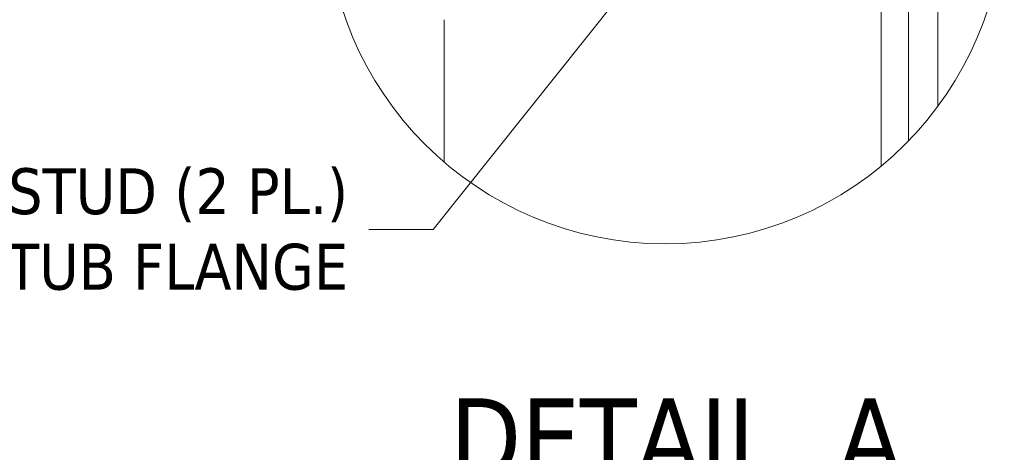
# Model space of a CAD drawing. Header units: inches. Extents: x 15 to 411, y 12 to 253.
# Tile 58 of 88: x 368 to 406, y 50 to 66. Entities that reach past the tile are written whole.
import ezdxf

# ---------------------------------------------------------------- set-up
doc = ezdxf.new("R2010")
doc.units = ezdxf.units.IN
doc.header["$LTSCALE"] = 25
doc.header["$MEASUREMENT"] = 0
doc.layers.get('0').update_dxf_attribs({"lineweight": 0})
for name, color, linetype, lineweight in [('Detail Boundary (ANSI)', 7, 'Continuous', 5), ('Hatch (ANSI)', 7, 'Continuous', 5), ('Symbol (ANSI)', 7, 'Continuous', 5), ('Visible (ANSI)', 7, 'Continuous', 5)]:
    doc.layers.add(name, color=color, linetype=linetype, lineweight=lineweight)
doc.styles.add('ROMANS', font='tahoma.ttf')
doc.styles.add('Text Style168', font='tahoma.ttf')
doc.dimstyles.new('Default (ANSI)$7', dxfattribs={"dimscale": 25, "dimtxt": 0.07, "dimasz": 0.098425, "dimexe": 0.125, "dimexo": 0.0625, "dimgap": 0.031496, "dimtad": 0, "dimtih": 1, "dimtoh": 1, "dimrnd": 1e-08, "dimzin": 0, "dimdsep": 46, "dimtxsty": 'ROMANS', "dimblk": 'Filled-1', "dimcen": 0.09, "dimdle": 0.393701, "dimclrd": 256, "dimclre": 256, "dimclrt": 256, "dimadec": 0, "dimazin": 0, "dimtfac": 0.928571, "dimtofl": 0, "dimtmove": 0, "dimatfit": 3, "dimfxl": 0, "dimtolj": 1, "dimtzin": 0, "dimlwd": -1, "dimlwe": -1, "dimarcsym": 0})

# ---------------------------------------------------------------- blocks, each defined once
blk = doc.blocks.new('2dTransSymbol1')
at = {"layer": 'Detail Boundary (ANSI)'}
blk.add_circle((15.7105, 2.8342), 0.5174, dxfattribs=at)
blk = doc.blocks.new('Filled-1')
at = {"color": 0}
for p, q in [((0, 0), (-1, 0.179)), ((-1, 0.179), (-1, -0.179)), ((-1, 0), (0, 0)), ((-1, -0.179), (0, 0))]:
    blk.add_line(p, q, dxfattribs=at)
at = {"color": 0, "flags": 128}
blk.add_lwpolyline([(-1, -0.179), (0, 0)], dxfattribs=at)
at = {"color": 0}
blk.add_solid([(-1, -0.179), (0, 0), (-1, 0.179), (-1, -0.179)], dxfattribs=at)

msp = doc.modelspace()

# ---------------------------------------------------------------- hatches: boundary and pattern name
at = {"layer": 'Hatch (ANSI)'}
h = msp.add_hatch(dxfattribs=at)
h.set_pattern_fill('ANSI31', color=256, scale=208.33, style=0)
edge = h.paths.add_edge_path()
edge.add_ellipse((392.76283, 70.85582), major_axis=(-11.61393, 5.6971), ratio=1, start_angle=354.345118, end_angle=360)
edge.add_line((381.14891, 76.55292), (401.26835, 76.55292))
edge.add_ellipse((401.26835, 75.77167), major_axis=(0, 0.78125), ratio=1, start_angle=270, end_angle=360, ccw=False)
edge.add_line((402.0496, 75.77167), (402.0496, 61.85047))
edge.add_ellipse((392.76283, 70.85582), major_axis=(10.40343, -7.68823), ratio=1, start_angle=352.346148, end_angle=360)
edge.add_line((403.16626, 63.16758), (403.16626, 75.77167))
edge.add_ellipse((401.26835, 75.77167), major_axis=(1.89792, 0), ratio=1, start_angle=0, end_angle=90)
edge.add_line((401.26835, 77.66958), (381.7668, 77.66958))

# ---------------------------------------------------------------- linework, layer by layer
at = {"layer": 'Visible (ANSI)'}
for p, q in [((401.00793, 60.88793), (401.00793, 75.58625)), ((402.0496, 75.77167), (402.0496, 61.85047)), ((403.16626, 63.16758), (403.16626, 75.77167)), ((384.34126, 61.03658), (384.34126, 66.46958))]:
    msp.add_line(p, q, dxfattribs=at)

# ---------------------------------------------------------------- block references
at = {"xscale": 25, "yscale": 25, "zscale": 25}
msp.add_blockref('2dTransSymbol1', (0, 0), dxfattribs=at)

# ---------------------------------------------------------------- texts
at = {"layer": 'Symbol (ANSI)', "insert": (380.67662, 58.46882), "char_height": 1.75, "width": 41.0711108, "attachment_point": 6, "line_spacing_factor": 0.987884, "style": 'ROMANS'}
msp.add_mtext('{\\fTahoma|b0|i0;1/4-20 X 3/4" S.S. WELD STUD (2 PL.)\\P\\fTahoma|b0|i0;ON INSIDE RIGHT TUB FLANGE}', dxfattribs=at)
at = {"layer": 'Symbol (ANSI)', "insert": (384.55789, 49.02654), "char_height": 3, "attachment_point": 7, "style": 'Text Style168'}
msp.add_mtext('DETAIL  A', dxfattribs=at)

# ---------------------------------------------------------------- leaders
at = {"layer": 'Symbol (ANSI)'}
msp.add_leader([(393.71626, 70.74525), (383.92465, 58.46882), (381.46402, 58.46882)], dimstyle='Default (ANSI)$7', override={"dimtad": 0}, dxfattribs=at)

doc.saveas('drawing.dxf')
